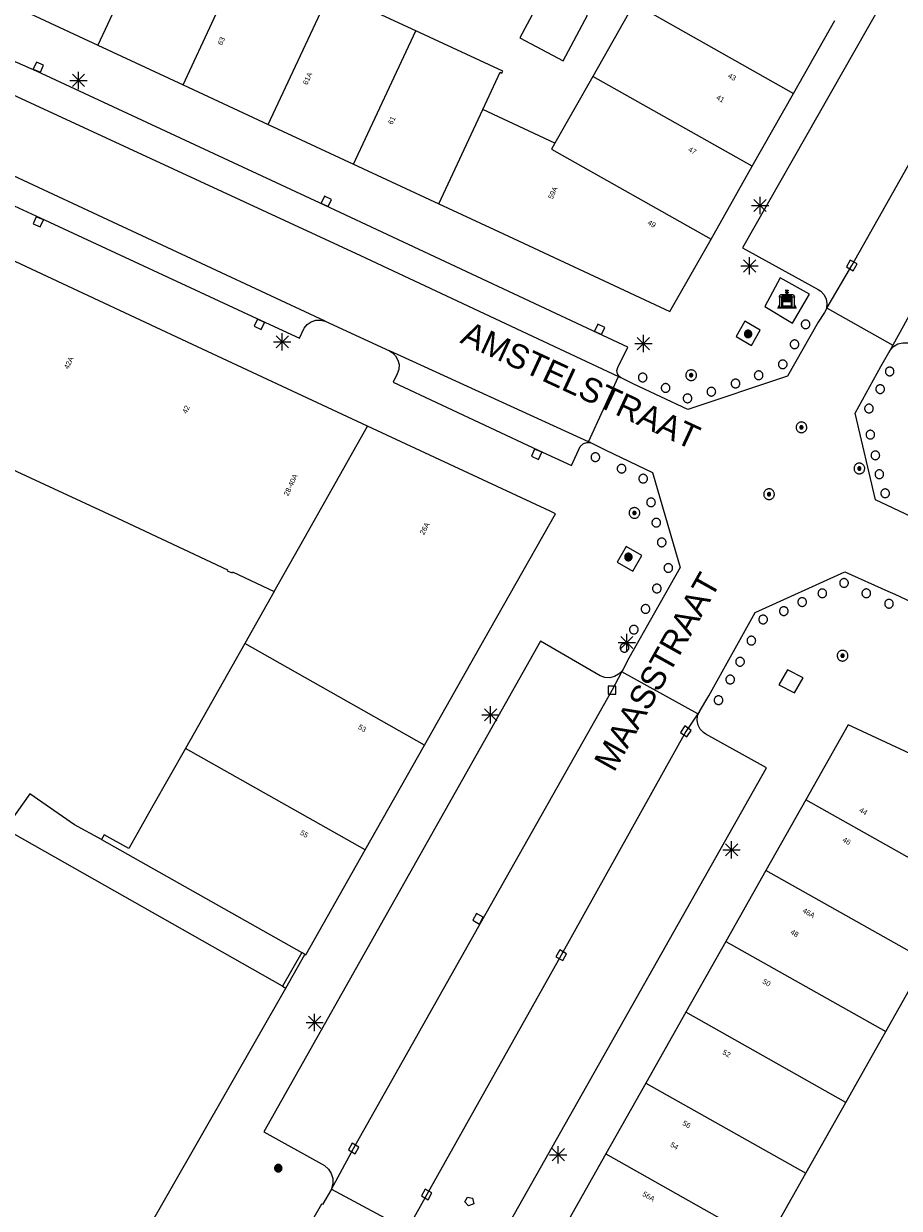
# Model space of a CAD drawing. Header units: metres. Extents: x 135779 to 137489, y 452643 to 455118.
# Tile 139 of 256: x 136315 to 136366, y 453819 to 453887. Entities that reach past the tile are written whole.
import ezdxf
from ezdxf.enums import TextEntityAlignment as Align

# ---------------------------------------------------------------- set-up
doc = ezdxf.new("R2010")
doc.units = ezdxf.units.M
for name, color, linetype, lineweight in [('KTop_BAK_Afval apart plaats', 96, 'Continuous', 13), ('KTop_NAR_Huisnummer (t)', 7, 'Continuous', 13), ('KTop_NAR_Huisnummer tijdelijk (t)', 7, 'Continuous', 13), ('KTop_OBW_Overig Plus', 1, 'Continuous', 13), ('KTop_ORL_Weg_Straatnaam (t)', 7, 'Continuous', 13), ('KTop_PAL_Afsluitpaal', 222, 'Continuous', 13), ('KTop_PAL_Lichtmast', 40, 'Continuous', 13), ('KTop_PND_Grondvlaksituatie van BAG-pand [tachy]', 1, 'Continuous', 13), ('KTop_PND_Pandscheiding', 40, 'Continuous', 13), ('KTop_PUT_Brandkraan of -put', 1, 'Continuous', 13), ('KTop_PUT_Inspectie- of rioolput', 15, 'Continuous', 13), ('KTop_PUT_Kolk', 15, 'Continuous', 13), ('KTop_SHD_Muur', 15, 'Continuous', 13), ('KTop_VGO_Boom', 92, 'Continuous', 13), ('KTop_WGD_Rijbaan_Lokale weg', 251, 'Continuous', 13), ('KTop_WGD_Rijbaan_Lokale weg_verkeersdrempel', 40, 'Continuous', 13), ('KTop_WGD_Voetpad', 251, 'Continuous', 13), ('KTop_WGD_Voetpad_achterpad', 251, 'Continuous', 13)]:
    doc.layers.add(name, color=color, linetype=linetype, lineweight=lineweight)
doc.styles.add('Style-ROVU', font='ROVU.shx')
doc.styles.add('Style-ROVUCURSIEF', font='ROVUCURSIEF.shx')

# ---------------------------------------------------------------- blocks, each defined once
blk = doc.blocks.new('BAK_Afval_apart_plaats')
at = {"layer": 'KTop_BAK_Afval apart plaats'}
for p, q in [((-0.43, 0.141), (-0.425, 0.168)), ((-0.43, 0.118), (-0.43, 0.141)), ((-0.29, 0.118), (-0.43, 0.118)), ((-0.43, 0.118), (-0.43, -0.457)), ((-0.29, 0.118), (-0.43, 0.118)), ((-0.425, 0.168), (-0.416, 0.193)), ((-0.416, 0.193), (-0.403, 0.215)), ((-0.403, 0.215), (-0.384, 0.24)), ((-0.384, 0.24), (-0.364, 0.258)), ((-0.364, 0.258), (-0.342, 0.272)), ((-0.342, 0.272), (0, 0.272)), ((-0.282, 0.167), (-0.29, 0.146)), ((-0.282, 0.167), (-0.29, 0.146)), ((-0.29, 0.146), (-0.29, 0.118)), ((-0.29, 0.146), (-0.29, 0.118)), ((-0.29, -0.429), (-0.29, 0.118)), ((-0.29, 0.118), (-0.29, -0.429)), ((-0.273, 0.186), (-0.282, 0.167)), ((-0.273, 0.186), (-0.282, 0.167)), ((-0.248, 0.217), (-0.273, 0.186)), ((-0.248, 0.217), (-0.273, 0.186)), ((0.248, 0.217), (-0.248, 0.217)), ((0.248, 0.217), (-0.248, 0.217)), ((-0.242, 0.081), (-0.242, 0.153)), ((-0.242, 0.153), (0.242, 0.153)), ((0.242, 0.081), (-0.242, 0.081)), ((-0.242, 0.034), (-0.242, 0.081)), ((-0.242, 0.081), (0.242, 0.081)), ((-0.242, -0.059), (-0.242, 0.034)), ((-0.242, 0.034), (0.242, 0.034)), ((0.242, 0.034), (-0.242, 0.034)), ((-0.073, 0.513), (-0.072, 0.515)), ((-0.073, 0.513), (-0.073, 0.49)), ((-0.072, 0.511), (-0.073, 0.513)), ((-0.072, 0.511), (-0.073, 0.513)), ((-0.073, 0.49), (-0.072, 0.488)), ((-0.073, 0.399), (-0.073, 0.376)), ((-0.072, 0.397), (-0.073, 0.399)), ((-0.073, 0.376), (-0.072, 0.374)), ((-0.072, 0.515), (-0.071, 0.516)), ((-0.07, 0.51), (-0.072, 0.511)), ((-0.07, 0.51), (-0.072, 0.511)), ((-0.072, 0.488), (-0.07, 0.486)), ((-0.07, 0.396), (-0.072, 0.397)), ((-0.072, 0.374), (-0.07, 0.373)), ((-0.071, 0.516), (-0.07, 0.517)), ((-0.07, 0.517), (-0.067, 0.519)), ((-0.069, 0.509), (-0.07, 0.51)), ((-0.069, 0.509), (-0.07, 0.51)), ((-0.07, 0.486), (-0.069, 0.485)), ((-0.069, 0.395), (-0.07, 0.396)), ((-0.07, 0.373), (-0.069, 0.371)), ((-0.066, 0.507), (-0.069, 0.509)), ((-0.066, 0.507), (-0.069, 0.509)), ((-0.069, 0.485), (-0.066, 0.484)), ((-0.066, 0.394), (-0.069, 0.395)), ((-0.069, 0.371), (-0.066, 0.37)), ((-0.067, 0.519), (-0.065, 0.52)), ((-0.063, 0.506), (-0.066, 0.507)), ((-0.063, 0.506), (-0.066, 0.507)), ((-0.066, 0.484), (-0.063, 0.483)), ((-0.063, 0.392), (-0.066, 0.394)), ((-0.066, 0.37), (-0.063, 0.369)), ((-0.065, 0.52), (-0.061, 0.521)), ((-0.059, 0.505), (-0.063, 0.506)), ((-0.059, 0.505), (-0.063, 0.506)), ((-0.063, 0.483), (-0.059, 0.482)), ((-0.059, 0.391), (-0.063, 0.392)), ((-0.063, 0.369), (-0.059, 0.368)), ((-0.061, 0.521), (-0.055, 0.523)), ((-0.054, 0.504), (-0.059, 0.505)), ((-0.054, 0.504), (-0.059, 0.505)), ((-0.059, 0.482), (-0.054, 0.481)), ((-0.054, 0.39), (-0.059, 0.391)), ((-0.059, 0.368), (-0.054, 0.367)), ((-0.055, 0.523), (-0.049, 0.524)), ((-0.048, 0.503), (-0.054, 0.504)), ((-0.048, 0.503), (-0.054, 0.504)), ((-0.054, 0.481), (-0.048, 0.48)), ((-0.048, 0.389), (-0.054, 0.39)), ((-0.054, 0.367), (-0.048, 0.366)), ((-0.049, 0.524), (-0.043, 0.525)), ((-0.043, 0.502), (-0.048, 0.503)), ((-0.043, 0.502), (-0.048, 0.503)), ((-0.048, 0.48), (-0.043, 0.479)), ((-0.043, 0.388), (-0.048, 0.389)), ((-0.048, 0.366), (-0.043, 0.365)), ((-0.043, 0.525), (-0.035, 0.526)), ((-0.036, 0.501), (-0.043, 0.502)), ((-0.036, 0.501), (-0.043, 0.502)), ((-0.043, 0.479), (-0.036, 0.478)), ((-0.036, 0.388), (-0.043, 0.388)), ((-0.043, 0.365), (-0.036, 0.364)), ((-0.03, 0.501), (-0.036, 0.501)), ((-0.03, 0.501), (-0.036, 0.501)), ((-0.036, 0.478), (-0.03, 0.478)), ((-0.03, 0.387), (-0.036, 0.388)), ((-0.036, 0.364), (-0.03, 0.364)), ((-0.035, 0.526), (-0.029, 0.527)), ((-0.021, 0.5), (-0.03, 0.501)), ((-0.021, 0.5), (-0.03, 0.501)), ((-0.03, 0.478), (-0.028, 0.478)), ((-0.021, 0.387), (-0.03, 0.387)), ((-0.03, 0.364), (-0.028, 0.364)), ((-0.029, 0.527), (-0.023, 0.527)), ((-0.028, 0.478), (-0.021, 0.477)), ((-0.028, 0.468), (-0.028, 0.478)), ((-0.028, 0.478), (-0.021, 0.477)), ((-0.028, 0.4), (-0.028, 0.468)), ((-0.028, 0.468), (-0.021, 0.468)), ((-0.021, 0.468), (-0.028, 0.468)), ((-0.021, 0.4), (-0.028, 0.4)), ((-0.028, 0.364), (-0.021, 0.363)), ((-0.028, 0.355), (-0.028, 0.364)), ((-0.028, 0.364), (-0.021, 0.363)), ((-0.028, 0.272), (-0.028, 0.355)), ((-0.028, 0.355), (-0.021, 0.354)), ((-0.021, 0.354), (-0.028, 0.355)), ((0.028, 0.272), (-0.028, 0.272)), ((-0.023, 0.527), (-0.013, 0.528)), ((-0.014, 0.5), (-0.021, 0.5)), ((-0.014, 0.5), (-0.021, 0.5)), ((-0.021, 0.477), (-0.014, 0.477)), ((-0.021, 0.477), (-0.014, 0.477)), ((-0.021, 0.468), (-0.014, 0.468)), ((-0.014, 0.468), (-0.021, 0.468)), ((-0.014, 0.399), (-0.021, 0.4)), ((-0.014, 0.386), (-0.021, 0.387)), ((-0.021, 0.363), (-0.014, 0.363)), ((-0.021, 0.363), (-0.014, 0.363)), ((-0.021, 0.354), (-0.014, 0.354)), ((-0.014, 0.354), (-0.021, 0.354)), ((0, 0.5), (-0.014, 0.5)), ((0, 0.5), (-0.014, 0.5)), ((-0.014, 0.477), (0, 0.477)), ((-0.014, 0.477), (0, 0.477)), ((-0.014, 0.468), (0, 0.468)), ((0, 0.468), (-0.014, 0.468)), ((0, 0.399), (-0.014, 0.399)), ((0, 0.386), (-0.014, 0.386)), ((-0.014, 0.363), (0, 0.363)), ((-0.014, 0.363), (0, 0.363)), ((-0.014, 0.354), (0, 0.354)), ((0, 0.354), (-0.014, 0.354)), ((-0.013, 0.528), (-0.005, 0.528)), ((-0.005, 0.528), (0, 0.528)), ((0, 0.528), (0.005, 0.528)), ((0, 0.5), (0, 0.477)), ((0, 0.477), (0, 0.5)), ((0, 0.477), (0, 0.5)), ((0, 0.5), (0.014, 0.5)), ((0.014, 0.5), (0, 0.5)), ((0.014, 0.477), (0, 0.477)), ((0, 0.477), (0.014, 0.477)), ((0.014, 0.468), (0, 0.468)), ((0, 0.468), (0, 0.399)), ((0, 0.468), (0, 0.399)), ((0.014, 0.468), (0, 0.468)), ((0, 0.399), (0.014, 0.399)), ((0, 0.363), (0, 0.386)), ((0, 0.363), (0, 0.386)), ((0, 0.386), (0.014, 0.386)), ((0.014, 0.363), (0, 0.363)), ((0, 0.363), (0.014, 0.363)), ((0, 0.354), (0.014, 0.354)), ((0, 0.272), (0, 0.354)), ((0, 0.354), (0, 0.272)), ((0.014, 0.354), (0, 0.354)), ((0, 0.272), (0.342, 0.272)), ((0.028, 0.272), (0, 0.272)), ((0, 0.272), (0.028, 0.272)), ((0.005, 0.528), (0.013, 0.528)), ((0.013, 0.528), (0.023, 0.527)), ((0.014, 0.5), (0.021, 0.5)), ((0.021, 0.5), (0.014, 0.5)), ((0.021, 0.477), (0.014, 0.477)), ((0.014, 0.477), (0.021, 0.477)), ((0.021, 0.468), (0.014, 0.468)), ((0.021, 0.468), (0.014, 0.468)), ((0.014, 0.399), (0.021, 0.4)), ((0.014, 0.386), (0.021, 0.387)), ((0.021, 0.363), (0.014, 0.363)), ((0.014, 0.363), (0.021, 0.363)), ((0.014, 0.354), (0.021, 0.354)), ((0.021, 0.354), (0.014, 0.354)), ((0.021, 0.5), (0.03, 0.501)), ((0.03, 0.501), (0.021, 0.5)), ((0.028, 0.478), (0.021, 0.477)), ((0.021, 0.477), (0.028, 0.478)), ((0.021, 0.468), (0.028, 0.468)), ((0.028, 0.468), (0.021, 0.468)), ((0.028, 0.468), (0.021, 0.468)), ((0.021, 0.4), (0.028, 0.4)), ((0.021, 0.387), (0.03, 0.387)), ((0.028, 0.364), (0.021, 0.363)), ((0.021, 0.363), (0.028, 0.364)), ((0.021, 0.354), (0.028, 0.355)), ((0.028, 0.355), (0.021, 0.354)), ((0.023, 0.527), (0.029, 0.527)), ((0.03, 0.478), (0.028, 0.478)), ((0.028, 0.478), (0.028, 0.468)), ((0.028, 0.4), (0.028, 0.468)), ((0.03, 0.364), (0.028, 0.364)), ((0.028, 0.364), (0.028, 0.355)), ((0.028, 0.355), (0.028, 0.272)), ((0.029, 0.527), (0.035, 0.526)), ((0.03, 0.501), (0.036, 0.501)), ((0.036, 0.501), (0.03, 0.501)), ((0.036, 0.478), (0.03, 0.478)), ((0.03, 0.387), (0.036, 0.388)), ((0.036, 0.364), (0.03, 0.364)), ((0.035, 0.526), (0.043, 0.525)), ((0.036, 0.501), (0.043, 0.502)), ((0.043, 0.502), (0.036, 0.501)), ((0.043, 0.479), (0.036, 0.478)), ((0.036, 0.388), (0.043, 0.388)), ((0.043, 0.365), (0.036, 0.364)), ((0.043, 0.525), (0.049, 0.524)), ((0.043, 0.502), (0.048, 0.503)), ((0.048, 0.503), (0.043, 0.502)), ((0.048, 0.48), (0.043, 0.479)), ((0.043, 0.388), (0.048, 0.389)), ((0.048, 0.366), (0.043, 0.365)), ((0.048, 0.503), (0.054, 0.504)), ((0.054, 0.504), (0.048, 0.503)), ((0.054, 0.481), (0.048, 0.48)), ((0.048, 0.389), (0.054, 0.39)), ((0.054, 0.367), (0.048, 0.366)), ((0.049, 0.524), (0.055, 0.523)), ((0.054, 0.504), (0.059, 0.505)), ((0.059, 0.505), (0.054, 0.504)), ((0.059, 0.482), (0.054, 0.481)), ((0.054, 0.39), (0.059, 0.391)), ((0.059, 0.368), (0.054, 0.367)), ((0.055, 0.523), (0.061, 0.521)), ((0.059, 0.505), (0.063, 0.506)), ((0.063, 0.506), (0.059, 0.505)), ((0.063, 0.483), (0.059, 0.482)), ((0.059, 0.391), (0.063, 0.392)), ((0.063, 0.369), (0.059, 0.368)), ((0.061, 0.521), (0.065, 0.52)), ((0.063, 0.506), (0.066, 0.507)), ((0.066, 0.507), (0.063, 0.506)), ((0.066, 0.484), (0.063, 0.483)), ((0.063, 0.392), (0.066, 0.394)), ((0.066, 0.37), (0.063, 0.369)), ((0.065, 0.52), (0.067, 0.519)), ((0.066, 0.507), (0.069, 0.509)), ((0.069, 0.509), (0.066, 0.507)), ((0.069, 0.485), (0.066, 0.484)), ((0.066, 0.394), (0.069, 0.395)), ((0.069, 0.371), (0.066, 0.37)), ((0.067, 0.519), (0.07, 0.517)), ((0.069, 0.509), (0.07, 0.51)), ((0.07, 0.51), (0.069, 0.509)), ((0.07, 0.486), (0.069, 0.485)), ((0.069, 0.395), (0.07, 0.396)), ((0.07, 0.373), (0.069, 0.371)), ((0.07, 0.517), (0.071, 0.516)), ((0.07, 0.51), (0.072, 0.511)), ((0.072, 0.511), (0.07, 0.51)), ((0.072, 0.488), (0.07, 0.486)), ((0.07, 0.396), (0.072, 0.397)), ((0.072, 0.374), (0.07, 0.373)), ((0.071, 0.516), (0.072, 0.515)), ((0.072, 0.515), (0.073, 0.513)), ((0.072, 0.511), (0.073, 0.513)), ((0.073, 0.513), (0.072, 0.511)), ((0.073, 0.49), (0.072, 0.488)), ((0.072, 0.397), (0.073, 0.399)), ((0.073, 0.376), (0.072, 0.374)), ((0.073, 0.513), (0.073, 0.49)), ((0.073, 0.399), (0.073, 0.376)), ((0.242, 0.153), (0.242, 0.081)), ((0.242, 0.081), (0.242, 0.034)), ((0.242, 0.034), (0.242, -0.059)), ((0.273, 0.186), (0.248, 0.217)), ((0.273, 0.186), (0.248, 0.217)), ((0.282, 0.167), (0.273, 0.186)), ((0.282, 0.167), (0.273, 0.186)), ((0.29, 0.146), (0.282, 0.167)), ((0.29, 0.146), (0.282, 0.167)), ((0.29, 0.118), (0.29, 0.146)), ((0.29, 0.118), (0.29, 0.146)), ((0.43, 0.118), (0.29, 0.118)), ((0.29, 0.118), (0.29, -0.429)), ((0.43, 0.118), (0.29, 0.118)), ((0.29, -0.429), (0.29, 0.118)), ((0.342, 0.272), (0.364, 0.258)), ((0.364, 0.258), (0.384, 0.24)), ((0.384, 0.24), (0.403, 0.215)), ((0.403, 0.215), (0.416, 0.193)), ((0.416, 0.193), (0.425, 0.168)), ((0.425, 0.168), (0.43, 0.141)), ((0.43, 0.141), (0.43, 0.118)), ((0.43, -0.457), (0.43, 0.118)), ((-0.528, -0.528), (-0.43, -0.332)), ((0.528, -0.528), (-0.528, -0.528)), ((-0.43, -0.332), (-0.43, -0.457)), ((-0.43, -0.457), (0.43, -0.457)), ((-0.43, -0.457), (0.43, -0.457)), ((0.29, -0.429), (-0.29, -0.429)), ((-0.29, -0.429), (0.29, -0.429)), ((0.242, -0.059), (-0.242, -0.059)), ((-0.242, -0.059), (-0.242, -0.092)), ((0.242, -0.059), (-0.242, -0.059)), ((-0.242, -0.092), (0.242, -0.092)), ((-0.242, -0.11), (-0.242, -0.092)), ((-0.242, -0.092), (0.242, -0.092)), ((0.242, -0.11), (-0.242, -0.11)), ((0.242, -0.11), (-0.242, -0.11)), ((-0.242, -0.147), (0.242, -0.147)), ((-0.242, -0.41), (-0.242, -0.147)), ((0.242, -0.41), (-0.242, -0.41)), ((0.242, -0.11), (0.242, -0.059)), ((0.242, -0.092), (0.242, -0.11)), ((0.242, -0.092), (0.242, -0.11)), ((0.242, -0.147), (0.242, -0.41)), ((0.43, -0.457), (0.43, -0.332)), ((0.43, -0.332), (0.528, -0.528))]:
    blk.add_line(p, q, dxfattribs=at)
at = {"layer": 'KTop_BAK_Afval apart plaats', "flags": 128}
blk.add_lwpolyline([(0.029, 0.413), (0.035, 0.412), (0.043, 0.411), (0.049, 0.41), (0.055, 0.409), (0.061, 0.407), (0.065, 0.406), (0.067, 0.405), (0.07, 0.403), (0.071, 0.402), (0.072, 0.401), (0.073, 0.399), (0.072, 0.397), (0.07, 0.396), (0.069, 0.395), (0.066, 0.394), (0.063, 0.392), (0.059, 0.391), (0.054, 0.39), (0.048, 0.389), (0.043, 0.388), (0.036, 0.388), (0.03, 0.387), (0.021, 0.387), (0.014, 0.386), (0, 0.386), (-0.014, 0.386), (-0.021, 0.387), (-0.03, 0.387), (-0.036, 0.388), (-0.043, 0.388), (-0.048, 0.389), (-0.054, 0.39), (-0.059, 0.391), (-0.063, 0.392), (-0.066, 0.394), (-0.069, 0.395), (-0.07, 0.396), (-0.072, 0.397), (-0.073, 0.399), (-0.072, 0.401), (-0.071, 0.402), (-0.07, 0.403), (-0.067, 0.405), (-0.065, 0.406), (-0.061, 0.407), (-0.055, 0.409), (-0.049, 0.41), (-0.043, 0.411), (-0.035, 0.412), (-0.029, 0.413), (-0.028, 0.413), (-0.028, 0.4), (-0.021, 0.4), (-0.014, 0.399), (0, 0.399), (0.014, 0.399), (0.021, 0.4), (0.028, 0.4), (0.028, 0.413), (0.029, 0.413), (0.028, 0.413)], dxfattribs=at)
at = {"layer": 'KTop_BAK_Afval apart plaats'}
for p in [(0, 0), (-0.43, -0.457)]:
    blk.add_point(p, dxfattribs=at)
blk = doc.blocks.new('PAL_Lichtmast')
at = {"layer": 'KTop_PAL_Lichtmast'}
for p, q in [((-0.354, -0.354), (0.354, 0.354)), ((0.354, -0.354), (-0.354, 0.354)), ((0, -0.5), (0, 0.5)), ((-0.5, 0), (0.5, 0))]:
    blk.add_line(p, q, dxfattribs=at)
blk = doc.blocks.new('PAL_Afsluitpaal')
at = {"layer": 'KTop_PAL_Afsluitpaal', "flags": 128}
blk.add_lwpolyline([(0.25, 0), (0.249, 0.026), (0.245, 0.052), (0.238, 0.077), (0.228, 0.102), (0.217, 0.125), (0.202, 0.147), (0.186, 0.167), (0.167, 0.186), (0.147, 0.202), (0.125, 0.217), (0.102, 0.228), (0.077, 0.238), (0.052, 0.245), (0.026, 0.249), (0, 0.25), (-0.026, 0.249), (-0.052, 0.245), (-0.077, 0.238), (-0.102, 0.228), (-0.125, 0.217), (-0.147, 0.202), (-0.167, 0.186), (-0.186, 0.167), (-0.202, 0.147), (-0.217, 0.125), (-0.228, 0.102), (-0.238, 0.077), (-0.245, 0.052), (-0.249, 0.026), (-0.25, 0), (-0.249, -0.026), (-0.245, -0.052), (-0.238, -0.077), (-0.228, -0.102), (-0.217, -0.125), (-0.202, -0.147), (-0.186, -0.167), (-0.167, -0.186), (-0.147, -0.202), (-0.125, -0.217), (-0.102, -0.228), (-0.077, -0.238), (-0.052, -0.245), (-0.026, -0.249), (0, -0.25), (0.026, -0.249), (0.052, -0.245), (0.077, -0.238), (0.102, -0.228), (0.125, -0.217), (0.147, -0.202), (0.167, -0.186), (0.186, -0.167), (0.202, -0.147), (0.217, -0.125), (0.228, -0.102), (0.238, -0.077), (0.245, -0.052), (0.249, -0.026), (0.25, 0)], dxfattribs=at)
blk = doc.blocks.new('PUT_Brandkraan_of_-put')
at = {"layer": 'KTop_PUT_Brandkraan of -put'}
for p, q in [((-0.25, 0.034), (0, 0.25)), ((-0.158, -0.25), (-0.25, 0.034)), ((0, 0.25), (0.25, 0.033)), ((0.25, 0.033), (0.158, -0.25)), ((0.158, -0.25), (-0.158, -0.25))]:
    blk.add_line(p, q, dxfattribs=at)
blk = doc.blocks.new('PUT_Inspectie-_of_rioolput')
at = {"layer": 'KTop_PUT_Inspectie- of rioolput', "flags": 128}
for points in [[(0.31, 0), (0.308, 0.032), (0.303, 0.064), (0.294, 0.095), (0.283, 0.126), (0.268, 0.155), (0.25, 0.182), (0.23, 0.207), (0.207, 0.23), (0.182, 0.25), (0.154, 0.268), (0.126, 0.283), (0.095, 0.294), (0.064, 0.303), (0.032, 0.308), (0, 0.309), (-0.032, 0.308), (-0.064, 0.303), (-0.096, 0.294), (-0.126, 0.283), (-0.155, 0.268), (-0.182, 0.25), (-0.207, 0.23), (-0.23, 0.207), (-0.25, 0.182), (-0.268, 0.154), (-0.283, 0.126), (-0.294, 0.095), (-0.303, 0.064), (-0.308, 0.032), (-0.309, 0), (-0.308, -0.032), (-0.303, -0.064), (-0.294, -0.096), (-0.283, -0.126), (-0.268, -0.155), (-0.25, -0.182), (-0.23, -0.207), (-0.207, -0.23), (-0.182, -0.25), (-0.155, -0.268), (-0.126, -0.283), (-0.096, -0.294), (-0.064, -0.303), (-0.032, -0.308), (0, -0.309), (0.032, -0.308), (0.064, -0.303), (0.095, -0.294), (0.126, -0.283), (0.155, -0.268), (0.182, -0.25), (0.207, -0.23), (0.23, -0.207), (0.25, -0.182), (0.268, -0.155), (0.283, -0.126), (0.294, -0.096), (0.303, -0.064), (0.308, -0.032), (0.31, 0)], [(0.095, 0), (0.094, 0.009), (0.092, 0.019), (0.09, 0.029), (0.086, 0.038), (0.082, 0.047), (0.076, 0.055), (0.07, 0.063), (0.063, 0.07), (0.055, 0.076), (0.047, 0.082), (0.038, 0.086), (0.029, 0.09), (0.019, 0.092), (0.009, 0.094), (0, 0.094), (-0.01, 0.094), (-0.02, 0.092), (-0.029, 0.09), (-0.039, 0.086), (-0.048, 0.082), (-0.056, 0.076), (-0.064, 0.07), (-0.071, 0.063), (-0.077, 0.055), (-0.082, 0.047), (-0.087, 0.038), (-0.09, 0.029), (-0.093, 0.019), (-0.094, 0.009), (-0.095, 0), (-0.094, -0.01), (-0.093, -0.02), (-0.09, -0.029), (-0.087, -0.039), (-0.082, -0.048), (-0.077, -0.056), (-0.071, -0.064), (-0.064, -0.071), (-0.056, -0.077), (-0.047, -0.082), (-0.039, -0.087), (-0.029, -0.09), (-0.02, -0.093), (-0.01, -0.094), (0, -0.095), (0.009, -0.094), (0.019, -0.093), (0.029, -0.09), (0.038, -0.087), (0.047, -0.082), (0.055, -0.077), (0.063, -0.071), (0.07, -0.064), (0.076, -0.056), (0.082, -0.047), (0.086, -0.039), (0.09, -0.029), (0.092, -0.02), (0.094, -0.01), (0.095, 0)], [(0.035, 0), (0.034, 0.003), (0.034, 0.007), (0.033, 0.01), (0.031, 0.014), (0.03, 0.017), (0.028, 0.02), (0.026, 0.023), (0.023, 0.026), (0.02, 0.028), (0.017, 0.03), (0.014, 0.031), (0.01, 0.033), (0.007, 0.034), (0.003, 0.034), (0, 0.034), (-0.004, 0.034), (-0.007, 0.034), (-0.011, 0.033), (-0.014, 0.031), (-0.018, 0.03), (-0.021, 0.028), (-0.023, 0.026), (-0.026, 0.023), (-0.028, 0.02), (-0.03, 0.017), (-0.032, 0.014), (-0.033, 0.01), (-0.034, 0.007), (-0.035, 0.003), (-0.035, 0), (-0.035, -0.004), (-0.034, -0.007), (-0.033, -0.011), (-0.032, -0.014), (-0.03, -0.018), (-0.028, -0.021), (-0.026, -0.023), (-0.023, -0.026), (-0.021, -0.028), (-0.017, -0.03), (-0.014, -0.032), (-0.011, -0.033), (-0.007, -0.034), (-0.004, -0.035), (0, -0.035), (0.003, -0.035), (0.007, -0.034), (0.01, -0.033), (0.014, -0.032), (0.017, -0.03), (0.02, -0.028), (0.023, -0.026), (0.026, -0.023), (0.028, -0.021), (0.03, -0.017), (0.031, -0.014), (0.033, -0.011), (0.034, -0.007), (0.034, -0.004), (0.035, 0)], [(0.01, 0.02), (0.007, 0.02), (0.005, 0.021), (0.003, 0.022), (0.001, 0.022), (-0.001, 0.022), (-0.004, 0.022), (-0.006, 0.021), (-0.008, 0.02), (-0.01, 0.019), (-0.012, 0.018), (-0.014, 0.017), (-0.016, 0.015), (-0.017, 0.013), (-0.019, 0.012), (-0.02, 0.009), (-0.021, 0.007), (-0.022, 0.005), (-0.022, 0.003), (-0.022, 0.001), (-0.022, -0.001), (-0.022, -0.004), (-0.022, -0.006), (-0.021, -0.008), (-0.02, -0.01), (-0.019, -0.012), (-0.017, -0.014), (-0.016, -0.016), (-0.014, -0.017), (-0.012, -0.019), (-0.01, -0.02), (-0.008, -0.021), (-0.006, -0.022), (-0.003, -0.022), (-0.001, -0.022), (0.001, -0.022), (0.003, -0.022), (0.005, -0.022), (0.008, -0.021), (0.01, -0.02), (0.012, -0.019), (0.014, -0.017), (0.015, -0.016), (0.017, -0.014), (0.018, -0.012), (0.02, -0.01), (0.02, -0.008), (0.021, -0.006), (0.022, -0.003), (0.022, -0.001), (0.022, 0.001), (0.022, 0.003), (0.021, 0.005), (0.02, 0.008), (0.019, 0.01), (0.018, 0.012), (0.017, 0.014), (0.015, 0.015), (0.013, 0.017), (0.012, 0.018), (0.01, 0.02)]]:
    blk.add_lwpolyline(points, dxfattribs=at)
blk = doc.blocks.new('PUT_Kolk')
at = {"layer": 'KTop_PUT_Kolk', "flags": 128}
blk.add_lwpolyline([(0.225, -0.225), (0.225, 0.225), (-0.225, 0.225), (-0.225, -0.225), (0.225, -0.225)], dxfattribs=at)
blk = doc.blocks.new('VGO_Boom')
at = {"layer": 'KTop_VGO_Boom', "flags": 128}
for points in [[(0.215, 0), (0.214, 0.022), (0.21, 0.045), (0.204, 0.066), (0.196, 0.087), (0.186, 0.108), (0.174, 0.126), (0.16, 0.144), (0.144, 0.16), (0.126, 0.174), (0.107, 0.186), (0.087, 0.196), (0.066, 0.204), (0.045, 0.21), (0.022, 0.214), (-0.001, 0.215), (-0.023, 0.214), (-0.045, 0.21), (-0.067, 0.204), (-0.088, 0.196), (-0.108, 0.186), (-0.127, 0.174), (-0.144, 0.16), (-0.16, 0.144), (-0.174, 0.126), (-0.187, 0.107), (-0.197, 0.087), (-0.205, 0.066), (-0.211, 0.045), (-0.214, 0.022), (-0.215, -0.001), (-0.214, -0.023), (-0.211, -0.045), (-0.205, -0.067), (-0.197, -0.088), (-0.187, -0.108), (-0.174, -0.127), (-0.16, -0.144), (-0.144, -0.16), (-0.127, -0.174), (-0.108, -0.187), (-0.088, -0.197), (-0.067, -0.205), (-0.045, -0.211), (-0.023, -0.214), (0, -0.215), (0.022, -0.214), (0.045, -0.211), (0.066, -0.205), (0.087, -0.197), (0.108, -0.187), (0.126, -0.174), (0.144, -0.16), (0.16, -0.144), (0.174, -0.127), (0.186, -0.108), (0.196, -0.088), (0.204, -0.067), (0.21, -0.045), (0.214, -0.023), (0.215, -0.001)], [(0.155, 0), (0.154, 0.016), (0.152, 0.032), (0.147, 0.048), (0.142, 0.063), (0.134, 0.078), (0.125, 0.091), (0.115, 0.104), (0.104, 0.115), (0.091, 0.125), (0.077, 0.134), (0.063, 0.142), (0.048, 0.147), (0.032, 0.152), (0.016, 0.154), (-0.001, 0.155), (-0.017, 0.154), (-0.033, 0.152), (-0.048, 0.147), (-0.064, 0.142), (-0.078, 0.134), (-0.092, 0.125), (-0.104, 0.115), (-0.116, 0.104), (-0.126, 0.091), (-0.135, 0.077), (-0.142, 0.063), (-0.148, 0.048), (-0.152, 0.032), (-0.155, 0.016), (-0.155, -0.001), (-0.155, -0.017), (-0.152, -0.033), (-0.148, -0.048), (-0.142, -0.064), (-0.135, -0.078), (-0.126, -0.092), (-0.116, -0.104), (-0.104, -0.116), (-0.092, -0.126), (-0.078, -0.135), (-0.064, -0.142), (-0.048, -0.148), (-0.033, -0.152), (-0.017, -0.155), (0, -0.155), (0.016, -0.155), (0.032, -0.152), (0.048, -0.148), (0.063, -0.142), (0.078, -0.135), (0.091, -0.126), (0.104, -0.116), (0.115, -0.104), (0.125, -0.092), (0.134, -0.078), (0.142, -0.064), (0.147, -0.048), (0.152, -0.033), (0.154, -0.017), (0.155, -0.001)], [(0.095, 0), (0.094, 0.01), (0.093, 0.02), (0.09, 0.029), (0.087, 0.039), (0.082, 0.048), (0.077, 0.056), (0.071, 0.064), (0.064, 0.071), (0.056, 0.077), (0.047, 0.082), (0.039, 0.087), (0.029, 0.09), (0.02, 0.093), (0.01, 0.094), (-0.001, 0.095), (-0.01, 0.094), (-0.02, 0.093), (-0.03, 0.09), (-0.039, 0.087), (-0.048, 0.082), (-0.056, 0.077), (-0.064, 0.071), (-0.071, 0.064), (-0.077, 0.056), (-0.083, 0.047), (-0.087, 0.039), (-0.091, 0.029), (-0.093, 0.02), (-0.095, 0.01), (-0.095, -0.001), (-0.095, -0.01), (-0.093, -0.02), (-0.091, -0.03), (-0.087, -0.039), (-0.083, -0.048), (-0.077, -0.056), (-0.071, -0.064), (-0.064, -0.071), (-0.056, -0.077), (-0.048, -0.083), (-0.039, -0.087), (-0.03, -0.091), (-0.02, -0.093), (-0.01, -0.095), (0, -0.095), (0.01, -0.095), (0.02, -0.093), (0.029, -0.091), (0.039, -0.087), (0.048, -0.083), (0.056, -0.077), (0.064, -0.071), (0.071, -0.064), (0.077, -0.056), (0.082, -0.048), (0.087, -0.039), (0.09, -0.03), (0.093, -0.02), (0.094, -0.01), (0.095, -0.001)], [(0.035, 0), (0.035, 0.004), (0.034, 0.007), (0.033, 0.011), (0.032, 0.014), (0.03, 0.018), (0.028, 0.021), (0.026, 0.023), (0.023, 0.026), (0.021, 0.028), (0.017, 0.03), (0.014, 0.032), (0.011, 0.033), (0.007, 0.034), (0.004, 0.035), (-0.001, 0.035), (-0.004, 0.035), (-0.008, 0.034), (-0.011, 0.033), (-0.015, 0.032), (-0.018, 0.03), (-0.021, 0.028), (-0.024, 0.026), (-0.027, 0.023), (-0.029, 0.021), (-0.031, 0.017), (-0.032, 0.014), (-0.034, 0.011), (-0.035, 0.007), (-0.035, 0.004), (-0.035, -0.001), (-0.035, -0.004), (-0.035, -0.008), (-0.034, -0.011), (-0.032, -0.015), (-0.031, -0.018), (-0.029, -0.021), (-0.027, -0.024), (-0.024, -0.027), (-0.021, -0.029), (-0.018, -0.031), (-0.015, -0.032), (-0.011, -0.034), (-0.008, -0.035), (-0.004, -0.035), (0, -0.035), (0.004, -0.035), (0.007, -0.035), (0.011, -0.034), (0.014, -0.032), (0.018, -0.031), (0.021, -0.029), (0.023, -0.027), (0.026, -0.024), (0.028, -0.021), (0.03, -0.018), (0.032, -0.015), (0.033, -0.011), (0.034, -0.008), (0.035, -0.004), (0.035, 0)]]:
    blk.add_lwpolyline(points, dxfattribs=at)

msp = doc.modelspace()

# ---------------------------------------------------------------- linework, layer by layer
at = {"layer": 'KTop_OBW_Overig Plus', "flags": 128}
msp.add_lwpolyline([(136344.09, 453886.394), (136346.586, 453885.058), (136347.999, 453887.698), (136345.503, 453889.034), (136344.09, 453886.394)], dxfattribs=at)
at = {"layer": 'KTop_PND_Grondvlaksituatie van BAG-pand [tachy]', "flags": 128}
for points in [[(136338.056, 453886.795), (136333.118, 453889.098)], [(136350.699, 453888.374), (136348.309, 453884.154)], [(136314.62, 453888.308), (136319.641, 453885.97)], [(136359.939, 453883.17), (136362.33, 453887.39)], [(136341.938, 453882.227), (136342.947, 453884.393), (136343.047, 453884.347), (136343.093, 453884.447), (136338.056, 453886.795)], [(136319.641, 453885.97), (136324.579, 453883.669)], [(136324.579, 453883.669), (136329.517, 453881.369)], [(136348.309, 453884.154), (136346.115, 453880.281)], [(136357.549, 453878.95), (136359.939, 453883.17)], [(136335.271, 453863.889), (136332.078, 453865.38), (136325.422, 453868.488), (136318.808, 453871.576), (136310.96, 453875.24), (136302.506, 453876.904), (136295.343, 453878.313), (136288.171, 453879.723), (136284.222, 453880.5), (136272.321, 453882.84), (136272.317, 453882.797), (136271.704, 453874.037), (136271.216, 453867.068), (136270.728, 453860.099), (136270.24, 453853.13), (136271.401, 453853.05)], [(136346.115, 453880.281), (136341.938, 453882.227)], [(136329.517, 453881.369), (136334.456, 453879.068)], [(136334.456, 453879.068), (136339.394, 453876.767)], [(136355.159, 453874.73), (136357.549, 453878.95)], [(136339.394, 453876.767), (136343.136, 453875.023), (136352.78, 453870.53), (136355.159, 453874.73)], [(136283.8, 453852.19), (136283.83, 453852.5), (136282.285, 453852.614), (136282.334, 453853.318), (136282.483, 453855.464), (136282.747, 453859.265), (136283.231, 453866.235), (136283.456, 453869.478), (136286.055, 453868.968), (136286.04, 453868.89), (136286.27, 453868.85), (136286.287, 453868.922), (136293.227, 453867.551), (136300.388, 453866.135), (136307.55, 453864.72), (136314.166, 453861.633), (136320.781, 453858.547), (136327.16, 453855.57), (136327.13, 453855.51), (136327.42, 453855.38), (136327.446, 453855.437), (136329.858, 453854.313)], [(136338.56, 453845.411), (136342, 453851.492), (136346.142, 453858.814), (136345.841, 453858.954), (136335.271, 453863.889)], [(136329.858, 453854.313), (136328.149, 453851.289)], [(136328.149, 453851.289), (136324.711, 453845.208)], [(136378.532, 453839.394), (136372.77, 453842.08), (136363.102, 453846.574), (136360.658, 453842.244)], [(136324.711, 453845.208), (136322.834, 453841.887), (136321.44, 453839.42), (136320, 453840.2), (136319.854, 453839.938)], [(136335.12, 453839.33), (136338.56, 453845.411)], [(136360.658, 453842.244), (136358.342, 453838.141)], [(136330.34, 453831.434), (136314.261, 453840.547)], [(136319.854, 453839.938), (136319.85, 453839.93), (136331.451, 453833.379)], [(136331.634, 453833.276), (136331.68, 453833.25), (136335.12, 453839.33)], [(136358.342, 453838.141), (136356.024, 453834.035)], [(136356.024, 453834.035), (136353.706, 453829.929)], [(136331.634, 453833.276), (136331.451, 453833.379)], [(136365.282, 453828.809), (136367.599, 453832.916)], [(136330.34, 453831.434), (136330.522, 453831.331)], [(136317.535, 453808.613), (136317.54, 453808.61), (136322.212, 453816.787), (136330.522, 453831.331)], [(136353.706, 453829.929), (136351.388, 453825.823)], [(136362.965, 453824.703), (136365.282, 453828.809)], [(136351.388, 453825.823), (136349.071, 453821.717)], [(136360.647, 453820.596), (136362.965, 453824.703)], [(136349.071, 453821.717), (136346.753, 453817.611)], [(136358.33, 453816.49), (136360.647, 453820.596)]]:
    msp.add_lwpolyline(points, dxfattribs=at)
at = {"layer": 'KTop_PND_Pandscheiding', "flags": 128}
for points in [[(136323.244, 453893.702), (136319.641, 453885.97)], [(136324.579, 453883.669), (136328.181, 453891.4)], [(136329.517, 453881.369), (136333.118, 453889.098)], [(136350.699, 453888.374), (136359.939, 453883.17)], [(136334.456, 453879.068), (136338.056, 453886.795)], [(136357.549, 453878.95), (136348.309, 453884.154)], [(136339.394, 453876.767), (136341.938, 453882.227)], [(136346.115, 453880.281), (136345.919, 453879.934), (136355.159, 453874.73)], [(136329.858, 453854.313), (136331.587, 453857.371), (136335.271, 453863.889)], [(136338.56, 453845.411), (136328.149, 453851.289)], [(136335.12, 453839.33), (136324.711, 453845.208)], [(136369.914, 453837.019), (136360.658, 453842.244)], [(136367.599, 453832.916), (136358.342, 453838.141)], [(136356.024, 453834.035), (136365.282, 453828.809)], [(136362.965, 453824.703), (136353.706, 453829.929)], [(136351.388, 453825.823), (136360.647, 453820.596)], [(136349.071, 453821.717), (136358.33, 453816.49)]]:
    msp.add_lwpolyline(points, dxfattribs=at)
at = {"layer": 'KTop_SHD_Muur', "flags": 128}
for points in [[(136331.451, 453833.379), (136330.34, 453831.434)], [(136330.522, 453831.331), (136331.634, 453833.276)]]:
    msp.add_lwpolyline(points, dxfattribs=at)
at = {"layer": 'KTop_WGD_Rijbaan_Lokale weg', "flags": 128}
for points in [[(136385.088, 453905.21), (136380.331, 453895.463), (136375.395, 453886.026), (136372.94, 453881.45), (136366.83, 453870.65), (136365.684, 453868.573)], [(136276.752, 453891.209), (136296.724, 453887.203), (136310.387, 453884.524), (136310.992, 453884.381), (136312.88, 453883.864), (136314.7, 453883.105), (136334.855, 453873.781), (136349.807, 453866.756)], [(136361.874, 453870.725), (136363.31, 453873.2), (136369.35, 453883.87), (136372.505, 453889.538)], [(136332.818, 453869.965), (136312.751, 453879.314)], [(136361.874, 453870.725), (136361.885, 453870.719), (136365.684, 453868.573)], [(136332.818, 453869.965), (136336.535, 453868.246)], [(136348.057, 453862.987), (136336.535, 453868.246)], [(136348.057, 453862.987), (136349.807, 453866.756)], [(136333.18, 453819.68), (136334.46, 453822.03), (136341.88, 453835.22), (136349.43, 453848.59), (136349.988, 453849.659)], [(136354.399, 453847.225), (136349.988, 453849.659)], [(136354.399, 453847.225), (136353.7, 453846.2), (136346.48, 453833.23), (136338.69, 453819.37), (136337.661, 453817.486)], [(136333.18, 453819.68), (136337.551, 453817.314)]]:
    msp.add_lwpolyline(points, dxfattribs=at)
at = {"layer": 'KTop_WGD_Rijbaan_Lokale weg_verkeersdrempel', "flags": 128}
for points in [[(136361.874, 453870.725), (136361.727, 453870.473), (136361.366, 453869.91), (136359.583, 453866.789), (136353.814, 453864.852), (136350.698, 453866.312), (136350.653, 453866.335), (136349.918, 453866.704)], [(136365.684, 453868.573), (136365.451, 453868.151)], [(136368.515, 453857.793), (136367.812, 453858.136), (136367.432, 453858.317), (136364.695, 453859.624), (136363.511, 453864.642), (136365.005, 453867.343), (136365.451, 453868.151)], [(136349.807, 453866.756), (136349.918, 453866.704)], [(136348.174, 453862.933), (136348.057, 453862.987)], [(136348.174, 453862.933), (136348.942, 453862.553), (136349.065, 453862.495), (136351.765, 453861.208), (136353.363, 453855.695), (136350.399, 453850.437), (136350.068, 453849.809)], [(136354.489, 453847.358), (136355.03, 453848.259), (136357.722, 453853.093), (136362.915, 453855.442), (136365.397, 453854.325), (136365.8, 453854.144), (136366.757, 453853.702)], [(136349.988, 453849.659), (136350.068, 453849.809)], [(136354.489, 453847.358), (136354.399, 453847.225)], [(136333.18, 453819.68), (136332.65, 453818.79), (136332.59, 453818.81), (136329.228, 453812.963), (136325.53, 453806.53), (136325.05, 453805.66)]]:
    msp.add_lwpolyline(points, dxfattribs=at)
at = {"layer": 'KTop_WGD_Voetpad', "flags": 128}
for points in [[(136365.451, 453868.151), (136365.539, 453868.294), (136365.739, 453868.503), (136365.989, 453868.65), (136366.269, 453868.723), (136366.558, 453868.718), (136366.835, 453868.633), (136367.452, 453868.26), (136377.044, 453885.057), (136381.581, 453893.843), (136385.931, 453902.534), (136385.102, 453903.932), (136385.022, 453904.155), (136384.964, 453904.509), (136384.987, 453904.866), (136385.088, 453905.21)], [(136349.918, 453866.704), (136349.839, 453866.767), (136349.738, 453866.924), (136349.71, 453867.109), (136349.762, 453867.289), (136350.341, 453868.455), (136348.608, 453869.272), (136332.767, 453876.686), (136316.098, 453884.459), (136313.566, 453885.565), (136297.313, 453888.795), (136278.415, 453892.5), (136277.522, 453892.66), (136277.287, 453891.626), (136277.286, 453891.617), (136277.233, 453891.436), (136277.111, 453891.293), (136276.94, 453891.212), (136276.752, 453891.209)], [(136372.505, 453889.538), (136372.401, 453889.44), (136372.223, 453889.365), (136372.03, 453889.369), (136371.854, 453889.449), (136367.137, 453892.091), (136356.987, 453874.222), (136361.366, 453871.805), (136361.516, 453871.708), (136361.702, 453871.508), (136361.824, 453871.263), (136361.87, 453870.994), (136361.84, 453870.745), (136361.874, 453870.725)], [(136312.751, 453879.314), (136312.84, 453879.266), (136313.061, 453879.084), (136313.223, 453878.849), (136313.315, 453878.578), (136313.328, 453878.292), (136313.262, 453878.014), (136313.021, 453877.47), (136316.293, 453875.951), (136329.099, 453870.007), (136331.314, 453868.988), (136331.572, 453869.526), (136331.589, 453869.555), (136331.766, 453869.773), (136331.997, 453869.934), (136332.264, 453870.023), (136332.545, 453870.033), (136332.818, 453869.965)], [(136359.163, 453872.485), (136358.274, 453870.828), (136359.887, 453869.863), (136360.865, 453871.527), (136359.163, 453872.485)], [(136356.611, 453869.072), (136357.497, 453868.565), (136358.007, 453869.456), (136357.12, 453869.963), (136356.611, 453869.072)], [(136336.535, 453868.246), (136336.695, 453868.152), (136336.893, 453867.96), (136337.028, 453867.719), (136337.088, 453867.45), (136337.069, 453867.174), (136336.973, 453866.916), (136336.749, 453866.441), (136345.157, 453862.487), (136347.087, 453861.603), (136347.585, 453862.711), (136347.769, 453862.873), (136347.966, 453862.942), (136348.174, 453862.933)], [(136350.25, 453856.908), (136349.726, 453855.999), (136350.627, 453855.48), (136351.151, 453856.389), (136350.25, 453856.908)], [(136350.068, 453849.809), (136350.006, 453849.714), (136349.809, 453849.513), (136349.564, 453849.375), (136349.289, 453849.311), (136349.008, 453849.326), (136348.743, 453849.42), (136345.28, 453851.42), (136329.26, 453823), (136332.78, 453821.05), (136333.001, 453820.842), (136333.161, 453820.583), (136333.248, 453820.292), (136333.256, 453819.989), (136333.185, 453819.693), (136333.18, 453819.68)], [(136359.09, 453848.89), (136360, 453848.44), (136360.5, 453849.31), (136359.59, 453849.76), (136359.09, 453848.89)], [(136337.661, 453817.486), (136337.842, 453817.644), (136338.088, 453817.759), (136338.357, 453817.797), (136338.625, 453817.757), (136338.87, 453817.64), (136342.34, 453815.71), (136358.37, 453844.09), (136354.859, 453846.049), (136354.722, 453846.135), (136354.532, 453846.329), (136354.406, 453846.569), (136354.355, 453846.836), (136354.383, 453847.107), (136354.489, 453847.358)]]:
    msp.add_lwpolyline(points, dxfattribs=at)
at = {"layer": 'KTop_WGD_Voetpad_achterpad', "flags": 128}
msp.add_lwpolyline([(136319.854, 453839.938), (136318.29, 453840.78), (136315.71, 453842.59), (136314.286, 453840.589), (136314.261, 453840.547)], dxfattribs=at)

# ---------------------------------------------------------------- block references
at = {"layer": 'KTop_BAK_Afval apart plaats'}
msp.add_blockref('BAK_Afval_apart_plaats', (136359.556, 453871.247), dxfattribs=at)
at = {"layer": 'KTop_PAL_Afsluitpaal'}
for p in [(136360.637, 453869.786), (136359.998, 453868.63), (136357.918, 453866.835), (136359.316, 453867.469), (136365.508, 453867.056), (136351.202, 453866.706), (136356.58, 453866.356), (136352.527, 453866.101), (136353.798, 453865.495), (136355.179, 453865.882), (136364.958, 453866.033), (136364.307, 453864.906), (136364.388, 453863.396), (136348.461, 453862.09), (136364.679, 453862.194), (136349.978, 453861.422), (136351.229, 453860.846), (136364.909, 453861.101), (136365.247, 453859.996), (136351.685, 453859.472), (136351.987, 453858.295), (136352.305, 453857.149), (136352.686, 453855.669), (136352.023, 453854.479), (136362.865, 453854.801), (136361.606, 453854.199), (136364.152, 453854.202), (136351.367, 453853.296), (136359.376, 453853.169), (136360.439, 453853.693), (136365.469, 453853.596), (136358.177, 453852.685), (136350.689, 453852.096), (136350.145, 453851.044), (136357.496, 453851.461), (136356.843, 453850.234), (136356.271, 453849.204), (136355.593, 453848.008)]:
    msp.add_blockref('PAL_Afsluitpaal', p, dxfattribs=at)
at = {"layer": 'KTop_PAL_Lichtmast'}
for p in [(136318.522, 453883.922), (136358.001, 453876.67), (136357.396, 453873.169), (136330.322, 453868.775), (136351.245, 453868.67), (136350.283, 453851.352), (136342.391, 453847.16), (136356.351, 453839.34), (136332.201, 453829.34), (136346.311, 453821.67)]:
    msp.add_blockref('PAL_Lichtmast', p, dxfattribs=at)
at = {"layer": 'KTop_PUT_Brandkraan of -put', "rotation": 240.9173646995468}
msp.add_blockref('PUT_Brandkraan_of_-put', (136341.201, 453818.95), dxfattribs=at)
at = {"layer": 'KTop_PUT_Inspectie- of rioolput'}
for p, rotation in [((136354.009, 453866.837), 288.5599965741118), ((136360.397, 453863.818), 108.5599965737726), ((136363.753, 453861.435), 13.27615398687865), ((136358.52, 453859.943), 294.339127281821), ((136350.723, 453858.856), 16.16477704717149), ((136362.778, 453850.587), 343.5064616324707)]:
    msp.add_blockref('PUT_Inspectie-_of_rioolput', p, dxfattribs=dict(at, rotation=rotation))
at = {"layer": 'KTop_PUT_Kolk'}
for p, rotation in [((136316.198, 453884.688), 246.4038688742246), ((136332.873, 453876.913), 244.9692903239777), ((136316.188, 453875.725), 65.09728917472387), ((136363.311, 453873.201), 150.486962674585), ((136328.995, 453869.781), 65.28920053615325), ((136348.715, 453869.499), 244.7624209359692), ((136345.053, 453862.26), 65.38512693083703), ((136353.701, 453846.201), 145.7079180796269), ((136341.663, 453835.343), 330.5467095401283), ((136346.48, 453833.231), 330.8966619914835), ((136334.46, 453822.031), 330.640181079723), ((136338.69, 453819.371), 330.6618753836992)]:
    msp.add_blockref('PUT_Kolk', p, dxfattribs=dict(at, rotation=rotation))
msp.add_blockref('PUT_Kolk', (136349.43, 453848.59), dxfattribs=at)
at = {"layer": 'KTop_VGO_Boom'}
for p in [(136357.309, 453869.229), (136350.373, 453856.304), (136330.095, 453820.892)]:
    msp.add_blockref('VGO_Boom', p, dxfattribs=at)

# ---------------------------------------------------------------- texts
at = {"layer": 'KTop_NAR_Huisnummer (t)', "style": 'Style-ROVU'}
for s, rotation, p in [('43', 330.5, (136356.582, 453884.008)), ('41', 330.5, (136355.905, 453882.748)), ('47', 330.5, (136354.28, 453879.738)), ('49', 330.5, (136351.93, 453875.495)), ('42A', 65, (136318.11, 453867.888)), ('42', 65, (136324.847, 453865.064)), ('28-40A', 64.9, (136331.093, 453861.083)), ('26A', 61.5, (136338.748, 453858.279)), ('53', 330.5, (136335.161, 453846.271)), ('55', 330.5, (136331.8, 453840.145))]:
    msp.add_text(s, height=0.3, rotation=rotation, dxfattribs=at).set_placement(p, align=Align.MIDDLE_RIGHT)
at = {"layer": 'KTop_NAR_Huisnummer tijdelijk (t)', "style": 'Style-ROVUCURSIEF'}
for s, rotation, p in [('63', 64.9, (136326.691, 453885.995)), ('61A', 64.9, (136331.629, 453883.695)), ('61', 64.9, (136336.568, 453881.394)), ('59A', 64.9, (136345.842, 453877.071)), ('44', 330.5, (136363.788, 453841.685)), ('46', 330.5, (136362.816, 453839.963)), ('46A', 330.5, (136360.5, 453835.861)), ('48', 330.5, (136359.797, 453834.615)), ('50', 330.5, (136358.182, 453831.754)), ('52', 330.5, (136355.864, 453827.648)), ('56', 330.5, (136353.546, 453823.543)), ('54', 330.5, (136352.843, 453822.297)), ('56A', 330.5, (136351.229, 453819.436))]:
    msp.add_text(s, height=0.3, rotation=rotation, dxfattribs=at).set_placement(p, align=Align.MIDDLE_LEFT)
at = {"layer": 'KTop_ORL_Weg_Straatnaam (t)', "style": 'Style-ROVU'}
for s, rotation, p in [('AMSTELSTRAAT', 335.15279, (136340.568, 453868.745)), ('MAASSTRAAT', 60.71717, (136349.541, 453843.783))]:
    msp.add_text(s, height=1.4, rotation=rotation, dxfattribs=at).set_placement(p)

doc.saveas('drawing.dxf')
